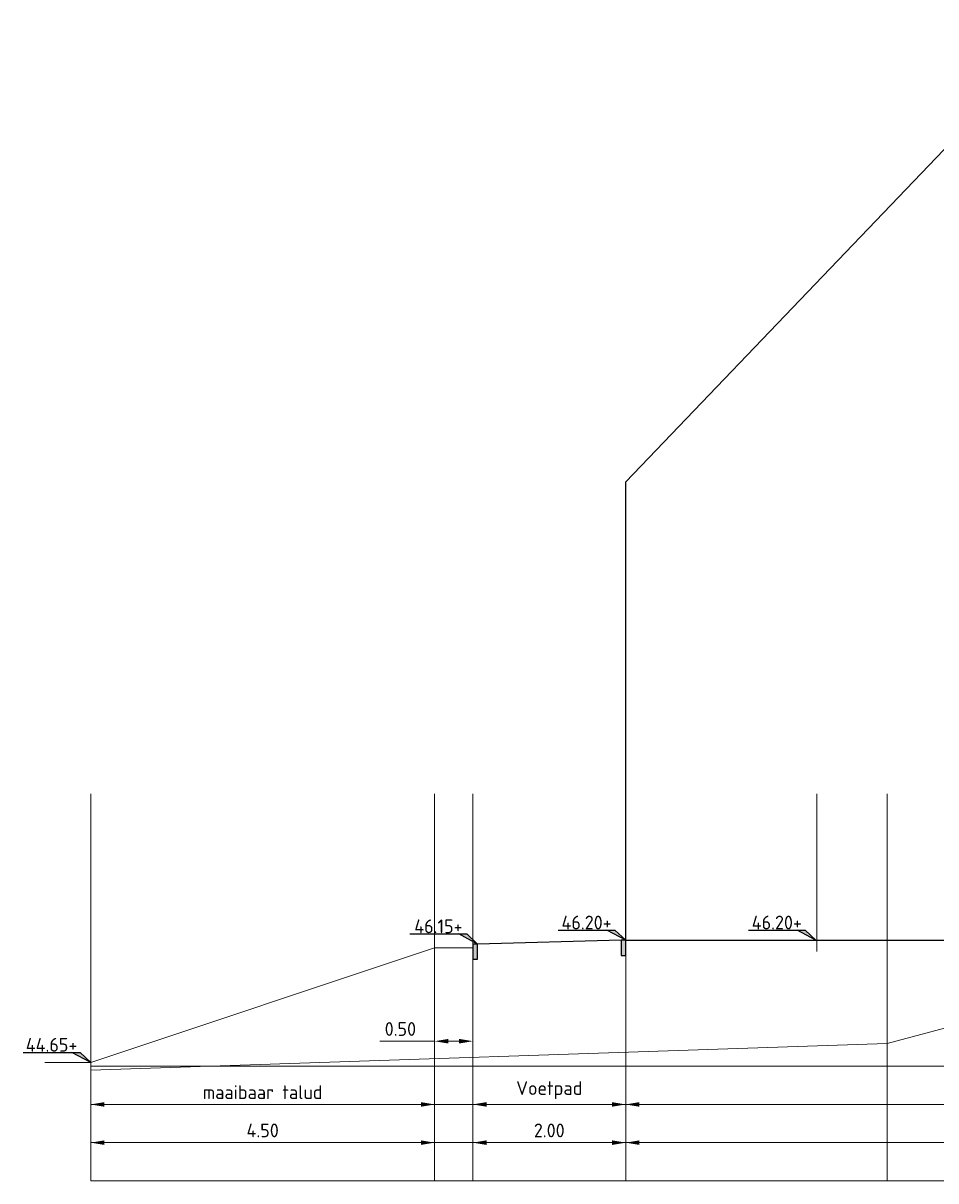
# Model space of a CAD drawing. Header units: metres. Extents: x 186340 to 190086, y 444329 to 445139.
# Tile 60 of 62: x 188577 to 188589, y 445080 to 445095. Entities that reach past the tile are written whole.
import ezdxf
from ezdxf.enums import TextEntityAlignment as Align

# ---------------------------------------------------------------- set-up
doc = ezdxf.new("R2010")
doc.units = ezdxf.units.M
doc.layers.get('0').update_dxf_attribs({"lineweight": 25})
doc.layers.get('Defpoints').update_dxf_attribs({"color": 5, "lineweight": 25})
doc.layers.add('B-WE-GR-MAAIVELD-GD', color=7, linetype='Continuous', lineweight=18, true_color=0x3f7f00)
for name, color, linetype, lineweight in [('N-WE-AL-HOOGTELABEL-SD', 7, 'Continuous', 25), ('N-WE-VH-ONTWERPLIJN-GD', 7, 'Continuous', 25), ('X-XX-AL-MAATVOERING-M', 7, 'Continuous', 18)]:
    doc.layers.add(name, color=color, linetype=linetype, lineweight=lineweight)
doc.layers.add('X-XX-AL-HULPLIJN-G', color=7, linetype='Continuous', lineweight=18, true_color=0xff7f9f, plot=False)
doc.styles.add('NLCS-ISO', font='NLCS-ISO.ttf')
doc.styles.add('NLCS-ISO-M100-T18', font='NLCS-ISO.ttf', dxfattribs={"height": 0.18})
doc.dimstyles.new('NLCS-M100-T18-PIJL_L2_H1', dxfattribs={"dimscale": 0.1, "dimtxt": 0.18, "dimasz": 1.8, "dimexe": 2, "dimexo": 2, "dimgap": 0.7, "dimtad": 1, "dimzin": 0, "dimdsep": 46, "dimtxsty": 'NLCS-ISO-M100-T18', "dimcen": 0, "dimdle": 2, "dimclrd": 256, "dimclre": 256, "dimclrt": 256, "dimadec": 1, "dimazin": 0, "dimtfac": 1, "dimtofl": 0, "dimtmove": 0, "dimatfit": 3, "dimfxl": 2, "dimfxlon": 1, "dimtfill": 1, "dimtfillclr": 256, "dimtolj": 1, "dimtzin": 0, "dimlwd": -1, "dimlwe": -1, "dimarcsym": 0})

# ---------------------------------------------------------------- blocks, each defined once
blk = doc.blocks.new('*U24')
blk.add_lwpolyline([(-8.837532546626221, 1.312415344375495), (-1.399375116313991, 1.312415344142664), (0, 0), (-2.460741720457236, 1.312415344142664)])
blk.add_solid([(-1.399375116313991, 1.312415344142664), (-2.460741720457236, 1.312415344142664), (0, 0)])
at = {"style": 'NLCS-ISO'}
blk.add_attdef('HGT', text='', height=1.8, dxfattribs=at).set_placement((-5.118453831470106, 1.412415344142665), align=Align.CENTER)
blk = doc.blocks.new('*D134')
at = {"layer": 'Defpoints', "color": 0, "transparency": 16777216}
for p in [(188584.9261662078, 445081.2329097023), (188596.4261662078, 445081.2329097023), (188584.9261662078, 445080.7329097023)]:
    blk.add_point(p, dxfattribs=at)
at = {"layer": 'X-XX-AL-MAATVOERING-M', "transparency": 16777216}
for p, q in [((188584.9261662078, 445080.9329097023), (188584.9261662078, 445080.5329097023)), ((188596.4261662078, 445080.9329097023), (188596.4261662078, 445080.5329097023)), ((188596.2461662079, 445080.7329097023), (188585.1061662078, 445080.7329097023))]:
    blk.add_line(p, q, dxfattribs=at)
for points in [[(188585.1061662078, 445080.7629097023), (188585.1061662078, 445080.7029097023), (188584.9261662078, 445080.7329097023)], [(188596.2461662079, 445080.7629097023), (188596.2461662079, 445080.7029097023), (188596.4261662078, 445080.7329097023)]]:
    blk.add_solid(points, dxfattribs=at)
at = {"layer": 'X-XX-AL-MAATVOERING-M', "transparency": 16777216, "insert": (188590.6761662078, 445080.8929097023), "char_height": 0.18, "attachment_point": 5, "style": 'NLCS-ISO-M100-T18', "bg_fill": 3, "box_fill_scale": 1.1, "bg_fill_color": 256, "bg_fill_true_color": 13158600, "bg_fill_transparency": 0}
blk.add_mtext('\\A1;Bouwblok', dxfattribs=at)
blk = doc.blocks.new('*D136')
at = {"layer": 'Defpoints', "color": 0, "transparency": 16777216}
for p in [(188582.9261662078, 445081.2329097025), (188584.9261662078, 445081.2329097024), (188582.9261662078, 445080.7329097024)]:
    blk.add_point(p, dxfattribs=at)
at = {"layer": 'X-XX-AL-MAATVOERING-M', "transparency": 16777216}
for p, q in [((188582.9261662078, 445080.9329097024), (188582.9261662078, 445080.5329097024)), ((188584.9261662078, 445080.9329097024), (188584.9261662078, 445080.5329097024)), ((188584.7461662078, 445080.7329097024), (188583.1061662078, 445080.7329097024))]:
    blk.add_line(p, q, dxfattribs=at)
for points in [[(188583.1061662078, 445080.7629097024), (188583.1061662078, 445080.7029097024), (188582.9261662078, 445080.7329097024)], [(188584.7461662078, 445080.7629097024), (188584.7461662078, 445080.7029097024), (188584.9261662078, 445080.7329097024)]]:
    blk.add_solid(points, dxfattribs=at)
at = {"layer": 'X-XX-AL-MAATVOERING-M', "transparency": 16777216, "insert": (188583.9261662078, 445080.9199097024), "char_height": 0.18, "attachment_point": 5, "style": 'NLCS-ISO-M100-T18', "bg_fill": 3, "box_fill_scale": 1.1, "bg_fill_color": 256, "bg_fill_true_color": 13158600, "bg_fill_transparency": 0}
blk.add_mtext('\\A1;Voetpad', dxfattribs=at)
blk = doc.blocks.new('*D141')
at = {"layer": 'Defpoints', "color": 0, "transparency": 16777216}
for p in [(188584.9261662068, 445080.7329097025), (188596.4261662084, 445080.7329097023), (188584.9261662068, 445080.2329097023)]:
    blk.add_point(p, dxfattribs=at)
at = {"layer": 'X-XX-AL-MAATVOERING-M', "transparency": 16777216}
for p, q in [((188584.9261662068, 445080.4329097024), (188584.9261662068, 445080.0329097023)), ((188596.4261662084, 445080.4329097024), (188596.4261662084, 445080.0329097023)), ((188596.2461662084, 445080.2329097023), (188585.1061662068, 445080.2329097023))]:
    blk.add_line(p, q, dxfattribs=at)
for points in [[(188585.1061662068, 445080.2629097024), (188585.1061662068, 445080.2029097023), (188584.9261662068, 445080.2329097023)], [(188596.2461662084, 445080.2629097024), (188596.2461662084, 445080.2029097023), (188596.4261662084, 445080.2329097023)]]:
    blk.add_solid(points, dxfattribs=at)
at = {"layer": 'X-XX-AL-MAATVOERING-M', "transparency": 16777216, "insert": (188590.6761662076, 445080.3929097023), "char_height": 0.18, "attachment_point": 5, "style": 'NLCS-ISO-M100-T18', "bg_fill": 3, "box_fill_scale": 1.1, "bg_fill_color": 256, "bg_fill_true_color": 13158600, "bg_fill_transparency": 0}
blk.add_mtext('\\A1;11.50', dxfattribs=at)
blk = doc.blocks.new('*D143')
at = {"layer": 'Defpoints', "color": 0, "transparency": 16777216}
for p in [(188582.9261662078, 445080.7329097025), (188584.9261662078, 445080.7329097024), (188582.9261662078, 445080.2329097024)]:
    blk.add_point(p, dxfattribs=at)
at = {"layer": 'X-XX-AL-MAATVOERING-M', "transparency": 16777216}
for p, q in [((188582.9261662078, 445080.4329097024), (188582.9261662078, 445080.0329097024)), ((188584.9261662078, 445080.4329097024), (188584.9261662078, 445080.0329097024)), ((188584.7461662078, 445080.2329097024), (188583.1061662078, 445080.2329097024))]:
    blk.add_line(p, q, dxfattribs=at)
for points in [[(188583.1061662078, 445080.2629097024), (188583.1061662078, 445080.2029097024), (188582.9261662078, 445080.2329097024)], [(188584.7461662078, 445080.2629097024), (188584.7461662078, 445080.2029097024), (188584.9261662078, 445080.2329097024)]]:
    blk.add_solid(points, dxfattribs=at)
at = {"layer": 'X-XX-AL-MAATVOERING-M', "transparency": 16777216, "insert": (188583.9261662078, 445080.3929097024), "char_height": 0.18, "attachment_point": 5, "style": 'NLCS-ISO-M100-T18', "bg_fill": 3, "box_fill_scale": 1.1, "bg_fill_color": 256, "bg_fill_true_color": 13158600, "bg_fill_transparency": 0}
blk.add_mtext('\\A1;2.00', dxfattribs=at)
blk = doc.blocks.new('*D144')
at = {"layer": 'Defpoints', "color": 0, "transparency": 16777216}
for p in [(188582.4261662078, 445081.5600097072), (188582.4261662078, 445081.2329097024), (188582.9261662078, 445081.2329097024)]:
    blk.add_point(p, dxfattribs=at)
at = {"layer": 'X-XX-AL-MAATVOERING-M', "transparency": 16777216}
for p, q in [((188582.4261662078, 445081.4329097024), (188582.4261662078, 445081.7600097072)), ((188582.9261662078, 445081.4329097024), (188582.9261662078, 445081.7600097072)), ((188582.4261662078, 445081.5600097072), (188581.7101662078, 445081.5600097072)), ((188582.7461662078, 445081.5600097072), (188582.6061662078, 445081.5600097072))]:
    blk.add_line(p, q, dxfattribs=at)
for points in [[(188582.6061662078, 445081.5900097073), (188582.6061662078, 445081.5300097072), (188582.4261662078, 445081.5600097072)], [(188582.7461662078, 445081.5900097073), (188582.7461662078, 445081.5300097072), (188582.9261662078, 445081.5600097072)]]:
    blk.add_solid(points, dxfattribs=at)
at = {"layer": 'X-XX-AL-MAATVOERING-M', "transparency": 16777216, "insert": (188581.9781662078, 445081.7200097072), "char_height": 0.18, "attachment_point": 5, "style": 'NLCS-ISO-M100-T18', "bg_fill": 3, "box_fill_scale": 1.1, "bg_fill_color": 256, "bg_fill_true_color": 13158600, "bg_fill_transparency": 0}
blk.add_mtext('\\A1;0.50', dxfattribs=at)
blk = doc.blocks.new('*D145')
at = {"layer": 'Defpoints', "color": 0, "transparency": 16777216}
for p in [(188577.9261662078, 445081.2329097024), (188582.4261662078, 445081.2329097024), (188577.9261662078, 445080.7329097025)]:
    blk.add_point(p, dxfattribs=at)
at = {"layer": 'X-XX-AL-MAATVOERING-M', "transparency": 16777216}
for p, q in [((188577.9261662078, 445080.9329097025), (188577.9261662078, 445080.5329097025)), ((188582.4261662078, 445080.9329097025), (188582.4261662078, 445080.5329097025)), ((188582.2461662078, 445080.7329097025), (188578.1061662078, 445080.7329097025))]:
    blk.add_line(p, q, dxfattribs=at)
for points in [[(188578.1061662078, 445080.7629097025), (188578.1061662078, 445080.7029097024), (188577.9261662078, 445080.7329097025)], [(188582.2461662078, 445080.7629097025), (188582.2461662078, 445080.7029097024), (188582.4261662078, 445080.7329097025)]]:
    blk.add_solid(points, dxfattribs=at)
at = {"layer": 'X-XX-AL-MAATVOERING-M', "transparency": 16777216, "insert": (188580.1761662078, 445080.8929778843), "char_height": 0.18, "attachment_point": 5, "style": 'NLCS-ISO-M100-T18', "bg_fill": 3, "box_fill_scale": 1.1, "bg_fill_color": 256, "bg_fill_true_color": 13158600, "bg_fill_transparency": 0}
blk.add_mtext('\\A1;maaibaar talud', dxfattribs=at)
blk = doc.blocks.new('*D146')
at = {"layer": 'Defpoints', "color": 0, "transparency": 16777216}
for p in [(188577.9261662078, 445080.7329097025), (188582.4261662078, 445080.7329097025), (188577.9261662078, 445080.2329097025)]:
    blk.add_point(p, dxfattribs=at)
at = {"layer": 'X-XX-AL-MAATVOERING-M', "transparency": 16777216}
for p, q in [((188577.9261662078, 445080.4329097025), (188577.9261662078, 445080.0329097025)), ((188582.4261662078, 445080.4329097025), (188582.4261662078, 445080.0329097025)), ((188582.2461662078, 445080.2329097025), (188578.1061662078, 445080.2329097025))]:
    blk.add_line(p, q, dxfattribs=at)
for points in [[(188578.1061662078, 445080.2629097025), (188578.1061662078, 445080.2029097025), (188577.9261662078, 445080.2329097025)], [(188582.2461662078, 445080.2629097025), (188582.2461662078, 445080.2029097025), (188582.4261662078, 445080.2329097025)]]:
    blk.add_solid(points, dxfattribs=at)
at = {"layer": 'X-XX-AL-MAATVOERING-M', "transparency": 16777216, "insert": (188580.1761662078, 445080.3929097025), "char_height": 0.18, "attachment_point": 5, "style": 'NLCS-ISO-M100-T18', "bg_fill": 3, "box_fill_scale": 1.1, "bg_fill_color": 256, "bg_fill_true_color": 13158600, "bg_fill_transparency": 0}
blk.add_mtext('\\A1;4.50', dxfattribs=at)

msp = doc.modelspace()

# ---------------------------------------------------------------- hatches: boundary and pattern name
for points in [[(188584.8661662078, 445082.6818720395), (188584.9261662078, 445082.6818720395), (188584.9261662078, 445082.8818720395), (188584.8661662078, 445082.8818720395)], [(188582.9261662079, 445082.6318720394), (188582.9861662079, 445082.6318720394), (188582.9861662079, 445082.8318720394), (188582.9261662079, 445082.8318720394)]]:
    msp.add_hatch(color=253).paths.add_polyline_path(points)

# ---------------------------------------------------------------- linework, layer by layer
at = {"layer": 'B-WE-GR-MAAIVELD-GD', "flags": 128}
msp.add_lwpolyline([(188592.3461662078, 445082.5983420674), (188588.3461662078, 445081.5283420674)], dxfattribs=at)
at = {"layer": 'N-WE-VH-ONTWERPLIJN-GD'}
msp.add_line((188584.9261662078, 445082.8818720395), (188584.9261662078, 445088.8818720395), dxfattribs=at)
at = {"layer": 'N-WE-VH-ONTWERPLIJN-GD', "flags": 128}
for points in [[(188584.9261662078, 445088.8818720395), (188590.6761662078, 445094.8818720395), (188596.4261662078, 445088.8818720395)], [(188584.9261662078, 445082.8818720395), (188596.4261662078, 445082.8818720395), (188596.4261662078, 445088.8818720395)], [(188584.8661662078, 445082.8818720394), (188582.9861662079, 445082.8318720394)]]:
    msp.add_lwpolyline(points, dxfattribs=at)
for points in [[(188584.8661662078, 445082.6818720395), (188584.9261662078, 445082.6818720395), (188584.9261662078, 445082.8818720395), (188584.8661662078, 445082.8818720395)], [(188582.9261662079, 445082.6318720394), (188582.9861662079, 445082.6318720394), (188582.9861662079, 445082.8318720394), (188582.9261662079, 445082.8318720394)]]:
    msp.add_lwpolyline(points, close=True, dxfattribs=at)
at = {"layer": 'X-XX-AL-HULPLIJN-G'}
for p, q in [((188577.9261662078, 445084.7982776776), (188577.9261662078, 445079.7329097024)), ((188582.4261662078, 445084.7982776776), (188582.4261662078, 445079.7329097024)), ((188582.9261662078, 445084.7982776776), (188582.9261662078, 445079.7329097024)), ((188584.9261662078, 445084.7982776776), (188584.9261662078, 445079.7329097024)), ((188584.9261662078, 445084.7982776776), (188584.9261662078, 445079.7329097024)), ((188587.4261662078, 445084.7982776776), (188587.4261662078, 445082.7318720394)), ((188588.3461662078, 445084.7982776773), (188588.3461662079, 445079.7329097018)), ((188577.9261662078, 445081.2329097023), (188624.4695418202, 445081.2329097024)), ((188577.9261662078, 445080.7329097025), (188624.4695418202, 445080.7329097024)), ((188577.9261662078, 445080.2329097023), (188624.4695418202, 445080.2329097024)), ((188577.9261662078, 445079.7329097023), (188624.4695418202, 445079.7329097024))]:
    msp.add_line(p, q, dxfattribs=at)
at = {"layer": 'X-XX-AL-MAATVOERING-M', "flags": 128}
for points in [[(188582.4261662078, 445082.7818720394), (188577.9261662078, 445081.2818720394)], [(188582.9261662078, 445082.7818720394), (188582.4261662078, 445082.7818720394)]]:
    msp.add_lwpolyline(points, dxfattribs=at)

# ---------------------------------------------------------------- block references
at = {"layer": 'N-WE-AL-HOOGTELABEL-SD', "xscale": 0.1, "yscale": 0.1, "zscale": 0.1}
for p, values in [((188584.9261662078, 445082.8818720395), {'HGT': '46.20+'}), ((188587.4153082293, 445082.8818720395), {'HGT': '46.20+'}), ((188582.9874950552, 445082.8319073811), {'HGT': '46.15+'})]:
    msp.add_blockref('*U24', p, dxfattribs=at).add_auto_attribs(values)

# ---------------------------------------------------------------- next in the draw order: dimensions: what is measured, and where the dimension line sits
at = {"layer": 'X-XX-AL-MAATVOERING-M'}
dim = msp.add_linear_dim(base=(188584.9261662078, 445080.7329097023), p1=(188596.4261662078, 445081.2329097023), p2=(188584.9261662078, 445081.2329097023), text='Bouwblok', dimstyle='NLCS-M100-T18-PIJL_L2_H1', dxfattribs=at)
dim.commit()
dim.dimension.update_dxf_attribs({"geometry": '*D134', "text_midpoint": (188590.6761662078, 445080.8929097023)})

# ---------------------------------------------------------------- next in the draw order: dimensions: what is measured, and where the dimension line sits
dim = msp.add_linear_dim(base=(188582.9261662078, 445080.7329097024), p1=(188584.9261662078, 445081.2329097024), p2=(188582.9261662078, 445081.2329097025), text='Voetpad', dimstyle='NLCS-M100-T18-PIJL_L2_H1', dxfattribs=at)
dim.commit()
dim.dimension.update_dxf_attribs({"geometry": '*D136', "text_midpoint": (188583.9261662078, 445080.9199097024)})

# ---------------------------------------------------------------- next in the draw order: dimensions: what is measured, and where the dimension line sits
for base, p1, p2, picture, middle in [((188582.4261662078, 445081.5600097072), (188582.9261662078, 445081.2329097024), (188582.4261662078, 445081.2329097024), '*D144', (188581.9781662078, 445081.7200097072)), ((188584.9261662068, 445080.2329097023), (188596.4261662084, 445080.7329097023), (188584.9261662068, 445080.7329097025), '*D141', (188590.6761662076, 445080.3929097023))]:
    dim = msp.add_linear_dim(base=base, p1=p1, p2=p2, dimstyle='NLCS-M100-T18-PIJL_L2_H1', dxfattribs=at)
    dim.commit()
    dim.dimension.update_dxf_attribs({"geometry": picture, "text_midpoint": middle})

# ---------------------------------------------------------------- next in the draw order: dimensions: what is measured, and where the dimension line sits
dim = msp.add_linear_dim(base=(188577.9261662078, 445080.7329097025), p1=(188582.4261662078, 445081.2329097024), p2=(188577.9261662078, 445081.2329097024), text='maaibaar talud', dimstyle='NLCS-M100-T18-PIJL_L2_H1', dxfattribs=at)
dim.commit()
dim.dimension.update_dxf_attribs({"geometry": '*D145', "text_midpoint": (188580.1761662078, 445080.8929778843)})
dim = msp.add_linear_dim(base=(188582.9261662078, 445080.2329097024), p1=(188584.9261662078, 445080.7329097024), p2=(188582.9261662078, 445080.7329097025), dimstyle='NLCS-M100-T18-PIJL_L2_H1', dxfattribs=at)
dim.commit()
dim.dimension.update_dxf_attribs({"geometry": '*D143', "text_midpoint": (188583.9261662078, 445080.3929097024)})

# ---------------------------------------------------------------- next in the draw order: linework, layer by layer
at = {"layer": 'B-WE-GR-MAAIVELD-GD', "flags": 128}
msp.add_lwpolyline([(188577.9261662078, 445081.1829097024), (188588.3461662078, 445081.5283420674)], dxfattribs=at)
at = {"layer": 'X-XX-AL-MAATVOERING-M'}
msp.add_line((188577.9261662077, 445081.2818720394), (188577.3255634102, 445081.2818720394), dxfattribs=at)

# ---------------------------------------------------------------- next in the draw order: block references
at = {"layer": 'N-WE-AL-HOOGTELABEL-SD', "xscale": 0.1, "yscale": 0.1, "zscale": 0.1}
msp.add_blockref('*U24', (188577.9261662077, 445081.2818720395), dxfattribs=at).add_auto_attribs({'HGT': '44.65+'})

# ---------------------------------------------------------------- next in the draw order: dimensions: what is measured, and where the dimension line sits
at = {"layer": 'X-XX-AL-MAATVOERING-M'}
dim = msp.add_linear_dim(base=(188577.9261662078, 445080.2329097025), p1=(188582.4261662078, 445080.7329097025), p2=(188577.9261662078, 445080.7329097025), dimstyle='NLCS-M100-T18-PIJL_L2_H1', dxfattribs=at)
dim.commit()
dim.dimension.update_dxf_attribs({"geometry": '*D146', "text_midpoint": (188580.1761662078, 445080.3929097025)})

doc.saveas('drawing.dxf')
